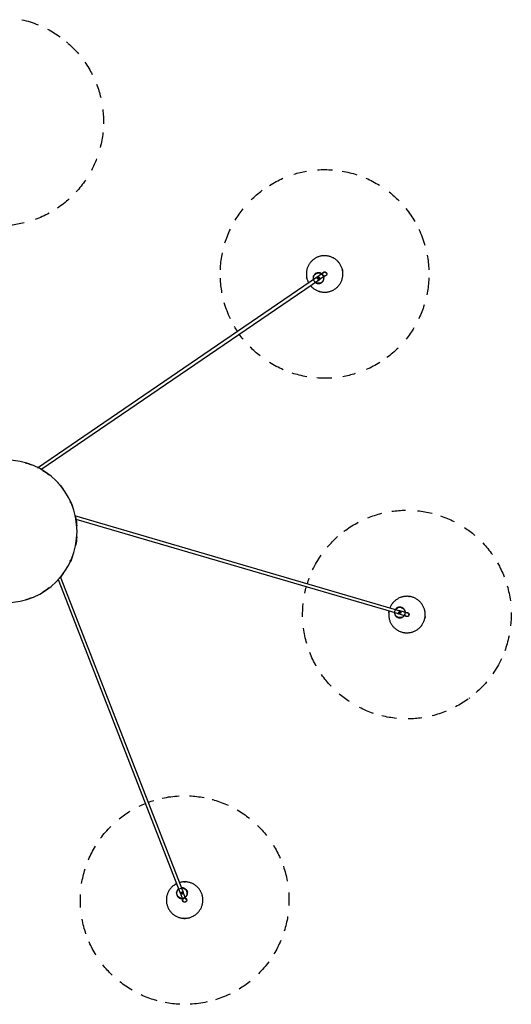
# Model space of a CAD drawing. Header units: millimetres. Extents: x 2868 to 10969, y -1250 to 7939.
# Tile 12 of 15: x 9776 to 10718, y 3487 to 5374. Entities that reach past the tile are written whole.
import ezdxf

# ---------------------------------------------------------------- set-up
doc = ezdxf.new("R2010")
doc.units = ezdxf.units.MM
doc.layers.add('E-LITE-EQPM', color=7, linetype='Continuous', lineweight=20)

# ---------------------------------------------------------------- blocks, each defined once
blk = doc.blocks.new('68595-7L_ 68596-7L_ 68596-7L  KOMBO400 - 64314-44-7L SAMBA Black_ribbon beige pendant lamp ø450-7L-596425-Planta_PDF Copy 1')
at = {"layer": 'E-LITE-EQPM', "color": 253, "lineweight": 25, "true_color": 0xaaaaaa}
for p, q in [((100.3, 92.2), (335.1, 694.7)), ((340.7, 692.5), (104.8, 87.4)), ((347.2, 687.9), (345.2, 688.6)), ((347.3, 688.3), (345.8, 688.9)), ((348.4, 691.1), (346.9, 691.7)), ((347, 692.2), (348.6, 691.6)), ((347.2, 687.9), (347.9, 689.7)), ((347.9, 689.7), (348.6, 691.6)), ((756.6, 152.7), (132.8, -29.9)), ((134.2, -23.2), (754.9, 158.4)), ((756.8, 144.7), (756.2, 146.7)), ((757.3, 144.8), (756.8, 146.4)), ((756.8, 144.7), (758.7, 145.2)), ((758.7, 145.2), (760.6, 145.8)), ((760.2, 145.6), (759.7, 147.3)), ((760.1, 147.8), (760.6, 145.8)), ((598, -487.9), (61, -121.4)), ((67.6, -118.7), (601.4, -482.9)), ((592, -493.1), (593.2, -491.4)), ((592, -493.1), (593.7, -494.3)), ((592.4, -493.4), (593.4, -492)), ((593.7, -494.3), (595.3, -495.4)), ((594.9, -495.1), (595.9, -493.7)), ((596.5, -493.7), (595.3, -495.4))]:
    blk.add_line(p, q, dxfattribs=at)
at = {"layer": 'E-LITE-EQPM', "color": 253, "lineweight": 25, "true_color": 0xaaaaaa, "flags": 128}
for points in [[(327.7, 675.4), (327, 675.7), (325.7, 676.4), (324.5, 677.1), (323.4, 677.9), (322.2, 678.7), (321.1, 679.5), (320, 680.4), (319, 681.4), (318, 682.3), (317, 683.4), (316.1, 684.4), (315.3, 685.5), (314.4, 686.6), (313.6, 687.8), (312.9, 689), (312.2, 690.2), (311.6, 691.5), (311, 692.7), (310.4, 694), (310, 695.3), (309.5, 696.7), (309.1, 698), (308.8, 699.4), (308.6, 700.7), (308.3, 702.1), (308.2, 703.5), (308.1, 704.9), (308, 706.3), (308, 707.7), (308.1, 709.1), (308.2, 710.5), (308.4, 711.9), (308.6, 713.3), (308.9, 714.6), (309.3, 716), (309.6, 717.4), (310.1, 718.7), (310.6, 720), (311.1, 721.3), (311.7, 722.5), (312.4, 723.8), (313.1, 725), (313.9, 726.2), (314.7, 727.3), (315.5, 728.4), (316.4, 729.5), (317.3, 730.6), (318.3, 731.6), (319.3, 732.5), (320.3, 733.5), (321.4, 734.4), (322.5, 735.2), (323.7, 736), (324.9, 736.7), (325.5, 737.1)], [(325.5, 737.1), (326.7, 737.8), (328, 738.4), (329.3, 739), (330.6, 739.5), (331.9, 740), (333.2, 740.4), (334.6, 740.8), (335.9, 741.1), (337.3, 741.4), (338.7, 741.6), (340.1, 741.7), (341.5, 741.8), (342.9, 741.8), (344.3, 741.8), (345.7, 741.7), (347.1, 741.6), (348.5, 741.4), (349.9, 741.1), (351.2, 740.8), (352.6, 740.5), (353.9, 740.1), (355.2, 739.6), (356.5, 739.1), (357.8, 738.5), (359.1, 737.9), (360.3, 737.3), (361.5, 736.5), (362.7, 735.8), (363.8, 735), (364.9, 734.1), (366, 733.2), (367, 732.3), (368, 731.3), (369, 730.3), (369.9, 729.2), (370.8, 728.1), (371.6, 727), (372.4, 725.8), (373.1, 724.6), (373.8, 723.4), (374.5, 722.2), (375.1, 720.9), (375.6, 719.6), (376.1, 718.3), (376.5, 717), (376.9, 715.6), (377.2, 714.3), (377.5, 712.9), (377.7, 711.5), (377.9, 710.1), (378, 708.7), (378, 707.3), (378, 705.9), (377.9, 704.5), (377.8, 703.1), (377.7, 701.7), (377.4, 700.4), (377.1, 699), (376.8, 697.6), (376.4, 696.3), (376, 695), (375.5, 693.7), (374.9, 692.4), (374.3, 691.1), (373.6, 689.9), (372.9, 688.7), (372.2, 687.5), (371.4, 686.3), (370.6, 685.2), (369.7, 684.1), (368.7, 683.1), (367.8, 682.1), (366.8, 681.1), (365.7, 680.2), (364.6, 679.3), (363.5, 678.4), (362.4, 677.6), (361.2, 676.9), (360.5, 676.5)], [(331.6, 685.4), (331.3, 685.7), (331, 686), (330.7, 686.3), (330.4, 686.5), (330.1, 686.8), (329.9, 687.2), (329.6, 687.5), (329.4, 687.8), (329.2, 688.2), (328.9, 688.5), (328.7, 688.9), (328.6, 689.3), (328.4, 689.6), (328.2, 690), (328.1, 690.4), (328, 690.8), (327.9, 691.2), (327.8, 691.6), (327.7, 692), (327.7, 692.4), (327.6, 692.8), (327.6, 693.2), (327.6, 693.6), (327.6, 694), (327.6, 694.5), (327.7, 694.9), (327.7, 695.3), (327.8, 695.7), (327.9, 696.1), (328, 696.5), (328.1, 696.9), (328.3, 697.3), (328.4, 697.6), (328.6, 698), (328.8, 698.4), (329, 698.8), (329.2, 699.1), (329.4, 699.4), (329.6, 699.8), (329.9, 700.1), (330.1, 700.4), (330.4, 700.7), (330.7, 701), (331, 701.3), (331.3, 701.6), (331.7, 701.8), (332, 702.1), (332.3, 702.3), (332.7, 702.5), (333, 702.7), (333.4, 702.9), (333.8, 703.1), (334.2, 703.2), (334.5, 703.4), (334.9, 703.5), (335.3, 703.6), (335.7, 703.7), (336.1, 703.8), (336.5, 703.8), (337, 703.9), (337.4, 703.9), (337.8, 703.9), (338.2, 703.9), (338.6, 703.9)], [(333.8, 691.4), (335.8, 696.4), (337.7, 701.5), (338.7, 704.1)], [(338.7, 704.1), (338.8, 704.3), (338.9, 704.5), (339, 704.7), (339.1, 704.9), (339.1, 705.1), (339.2, 705.3), (339.3, 705.5), (339.4, 705.7), (339.4, 705.8), (339.5, 706), (339.6, 706.2), (339.6, 706.3), (339.7, 706.5), (339.7, 706.6), (339.8, 706.8), (339.8, 706.9), (339.9, 707), (339.9, 707.2), (340, 707.3), (340, 707.4), (340.1, 707.5), (340.1, 707.5), (340.1, 707.6), (340.1, 707.7), (340.2, 707.7), (340.2, 707.8), (340.2, 707.8), (340.2, 707.9), (340.2, 707.9), (340.2, 707.9), (340.2, 707.9)], [(341, 710.3), (340.9, 710.2), (340.8, 710.1), (340.6, 710), (340.5, 709.9), (340.4, 709.8), (340.3, 709.7), (340.1, 709.6), (340, 709.5), (339.9, 709.4), (339.8, 709.2), (339.7, 709.1), (339.6, 709), (339.6, 708.8), (339.5, 708.7), (339.4, 708.6), (339.4, 708.4), (339.3, 708.3), (339.2, 708.1), (339.2, 708), (339.1, 707.8), (339.1, 707.6), (339.1, 707.5), (339.1, 707.3), (339, 707.2), (339, 707), (339, 706.8), (339, 706.7), (339, 706.5), (339, 706.4), (339.1, 706.2), (339.1, 706.1), (339.1, 705.9), (339.2, 705.7), (339.2, 705.6), (339.3, 705.4)], [(344.3, 701.9), (342.3, 696.8), (340.4, 691.7), (339.4, 689.2)], [(345, 703.4), (345.2, 703.4), (345.3, 703.5), (345.4, 703.6), (345.5, 703.7), (345.7, 703.8), (345.8, 703.9), (345.9, 704), (346, 704.2), (346.1, 704.3), (346.2, 704.4), (346.3, 704.5), (346.4, 704.7), (346.5, 704.8), (346.6, 704.9), (346.6, 705.1), (346.7, 705.2), (346.8, 705.4), (346.8, 705.5), (346.9, 705.7), (346.9, 705.8), (346.9, 706), (347, 706.2), (347, 706.3), (347, 706.5), (347, 706.6), (347, 706.8), (347, 707), (347, 707.1), (347, 707.3), (347, 707.4), (346.9, 707.6), (346.9, 707.7), (346.9, 707.9), (346.8, 708.1), (346.8, 708.2), (346.7, 708.4), (346.7, 708.5), (346.6, 708.6), (346.5, 708.8), (346.4, 708.9), (346.3, 709.1), (346.2, 709.2), (346.2, 709.3), (346, 709.4), (345.9, 709.6), (345.8, 709.7), (345.7, 709.8), (345.6, 709.9), (345.5, 710), (345.3, 710.1), (345.2, 710.2), (345.1, 710.3), (344.9, 710.3), (344.8, 710.4), (344.6, 710.5), (344.5, 710.5), (344.3, 710.6), (344.2, 710.6), (344, 710.7), (343.9, 710.7), (343.7, 710.8), (343.6, 710.8), (343.4, 710.8), (343.3, 710.8), (343.1, 710.8), (342.9, 710.8), (342.8, 710.8), (342.6, 710.8), (342.5, 710.8), (342.3, 710.8), (342.1, 710.7), (342, 710.7), (341.8, 710.6), (341.7, 710.6), (341.5, 710.5), (341.4, 710.5), (341.2, 710.4), (341.1, 710.3), (341, 710.3)], [(344.1, 701.8), (344.4, 701.6), (344.8, 701.3), (345.1, 701), (345.3, 700.7), (345.6, 700.4), (345.9, 700.1), (346.1, 699.8), (346.4, 699.4), (346.6, 699.1), (346.8, 698.7), (347, 698.4), (347.2, 698), (347.4, 697.6), (347.5, 697.2), (347.7, 696.9), (347.8, 696.5), (347.9, 696.1), (348, 695.7), (348, 695.3), (348.1, 694.9), (348.1, 694.4), (348.2, 694), (348.2, 693.6), (348.2, 693.2), (348.1, 692.8), (348.1, 692.4), (348, 692)], [(345.8, 705.7), (345.8, 705.7), (345.8, 705.7), (345.8, 705.7), (345.8, 705.7), (345.8, 705.6), (345.8, 705.6), (345.7, 705.5), (345.7, 705.5), (345.7, 705.4), (345.6, 705.3), (345.6, 705.2), (345.6, 705.1), (345.5, 705), (345.5, 704.9), (345.4, 704.8), (345.4, 704.6), (345.3, 704.5), (345.3, 704.3), (345.2, 704.2), (345.2, 704), (345.1, 703.9), (345, 703.7), (345, 703.5), (344.9, 703.3), (344.8, 703.2), (344.7, 703), (344.7, 702.8), (344.6, 702.6), (344.5, 702.4), (344.4, 702.2), (344.3, 701.9), (344.3, 701.9)], [(344.8, 703.2), (344.9, 703.3), (345, 703.4)], [(346.6, 688.2), (346.4, 687.8), (346.1, 687.5), (345.9, 687.2), (345.6, 686.8), (345.3, 686.5), (345, 686.2), (344.7, 686), (344.4, 685.7), (344.1, 685.4), (343.8, 685.2), (343.4, 685), (343.1, 684.7), (342.7, 684.5), (342.4, 684.4), (342, 684.2), (341.6, 684), (341.2, 683.9), (340.8, 683.8), (340.4, 683.7), (340, 683.6), (339.6, 683.5), (339.2, 683.4), (338.8, 683.4), (338.4, 683.3), (338, 683.3), (337.6, 683.3), (337.2, 683.4)], [(360.5, 676.5), (359.3, 675.8), (358, 675.2), (356.8, 674.6), (355.5, 674.1), (354.2, 673.6), (352.8, 673.2), (351.5, 672.9), (350.1, 672.5), (348.7, 672.3), (347.3, 672.1), (345.9, 671.9), (344.5, 671.9), (343.1, 671.8), (341.7, 671.8), (340.4, 671.9), (339, 672.1), (337.6, 672.2), (336.2, 672.5), (334.8, 672.8), (333.5, 673.1)], [(735, 152.6), (734.9, 153.2), (734.6, 154.6), (734.5, 156), (734.4, 157.4), (734.3, 158.8), (734.3, 160.2), (734.4, 161.6), (734.5, 163), (734.6, 164.4), (734.9, 165.8), (735.1, 167.2), (735.5, 168.5), (735.9, 169.9), (736.3, 171.2), (736.8, 172.5), (737.3, 173.8), (737.9, 175.1), (738.6, 176.3), (739.3, 177.5), (740, 178.7), (740.8, 179.8), (741.6, 181), (742.5, 182.1), (743.5, 183.1), (744.4, 184.1), (745.4, 185.1), (746.5, 186), (747.5, 186.9), (748.7, 187.8), (749.8, 188.6), (751, 189.3), (752.2, 190), (753.4, 190.7), (754.7, 191.3), (756, 191.9), (757.3, 192.4), (758.6, 192.8), (759.9, 193.2), (761.3, 193.6), (762.7, 193.9), (764, 194.1), (765.4, 194.3), (766.8, 194.4), (768.2, 194.5), (769.6, 194.5), (771, 194.5), (772.4, 194.4), (773.8, 194.2), (775.2, 194), (776.6, 193.7), (777.9, 193.4), (779.3, 193.1), (780.6, 192.6), (781.9, 192.1), (782.6, 191.9)], [(782.6, 191.9), (783.9, 191.3), (785.2, 190.7), (786.4, 190), (787.6, 189.3), (788.8, 188.6), (789.9, 187.8), (791.1, 186.9), (792.1, 186), (793.2, 185.1), (794.2, 184.1), (795.1, 183.1), (796.1, 182.1), (796.9, 181), (797.8, 179.8), (798.6, 178.7), (799.3, 177.5), (800, 176.3), (800.7, 175), (801.3, 173.8), (801.8, 172.5), (802.3, 171.2), (802.7, 169.8), (803.1, 168.5), (803.5, 167.1), (803.7, 165.8), (804, 164.4), (804.1, 163), (804.2, 161.6), (804.3, 160.2), (804.3, 158.8), (804.2, 157.4), (804.1, 156), (804, 154.6), (803.7, 153.2), (803.5, 151.9), (803.1, 150.5), (802.7, 149.2), (802.3, 147.8), (801.8, 146.5), (801.3, 145.2), (800.7, 144), (800, 142.7), (799.3, 141.5), (798.6, 140.3), (797.8, 139.2), (796.9, 138), (796.1, 137), (795.1, 135.9), (794.2, 134.9), (793.2, 133.9), (792.1, 133), (791, 132.1), (789.9, 131.2), (788.8, 130.4), (787.6, 129.7), (786.4, 129), (785.2, 128.3), (783.9, 127.7), (782.6, 127.1), (781.3, 126.6), (780, 126.2), (778.7, 125.8), (777.3, 125.4), (775.9, 125.1), (774.6, 124.9), (773.2, 124.7), (771.8, 124.6), (770.4, 124.5), (769, 124.5), (767.6, 124.6), (766.2, 124.6), (764.8, 124.8), (763.4, 125), (762, 125.3), (760.7, 125.6), (759.3, 126), (758, 126.4), (756.7, 126.9), (756, 127.1)], [(745.4, 155.5), (745.4, 155.9), (745.4, 156.3), (745.5, 156.7), (745.5, 157.1), (745.6, 157.5), (745.7, 157.9), (745.8, 158.3), (745.9, 158.7), (746.1, 159.1), (746.2, 159.5), (746.4, 159.9), (746.6, 160.2), (746.8, 160.6), (747, 161), (747.2, 161.3), (747.4, 161.6), (747.7, 162), (747.9, 162.3), (748.2, 162.6), (748.5, 162.9), (748.8, 163.2), (749.1, 163.4), (749.4, 163.7), (749.8, 163.9), (750.1, 164.2), (750.5, 164.4), (750.8, 164.6), (751.2, 164.8), (751.6, 165), (751.9, 165.1), (752.3, 165.3), (752.7, 165.4), (753.1, 165.5), (753.5, 165.6), (753.9, 165.7), (754.3, 165.7), (754.7, 165.8), (755.1, 165.8), (755.6, 165.8), (756, 165.8), (756.4, 165.8), (756.8, 165.8), (757.2, 165.7), (757.6, 165.7), (758, 165.6), (758.4, 165.5), (758.8, 165.4), (759.2, 165.2), (759.6, 165.1), (759.9, 164.9), (760.3, 164.7), (760.7, 164.5), (761, 164.3), (761.4, 164.1), (761.7, 163.9), (762.1, 163.6), (762.4, 163.4), (762.7, 163.1), (763, 162.8), (763.3, 162.5), (763.5, 162.2), (763.8, 161.9), (764, 161.6), (764.3, 161.2)], [(751.4, 157.4), (756.6, 158.9), (761.9, 160.5), (764.5, 161.2)], [(766.2, 155.5), (761, 153.9), (755.7, 152.4), (753.1, 151.6)], [(766, 155.6), (766, 155.2), (766, 154.8), (765.9, 154.3), (765.9, 153.9), (765.8, 153.5), (765.7, 153.1), (765.6, 152.7), (765.5, 152.3), (765.4, 152), (765.2, 151.6), (765, 151.2), (764.9, 150.8), (764.7, 150.5), (764.5, 150.1), (764.2, 149.8), (764, 149.4), (763.7, 149.1), (763.5, 148.8), (763.2, 148.5), (762.9, 148.2), (762.6, 147.9), (762.3, 147.6), (762, 147.4), (761.7, 147.1), (761.3, 146.9), (761, 146.7), (760.6, 146.5)], [(764.5, 161.2), (764.7, 161.3), (764.9, 161.4), (765.2, 161.4), (765.4, 161.5), (765.6, 161.5), (765.8, 161.6), (766, 161.7), (766.1, 161.7), (766.3, 161.8), (766.5, 161.8), (766.7, 161.9), (766.8, 161.9), (767, 162), (767.1, 162), (767.3, 162), (767.4, 162.1), (767.6, 162.1), (767.7, 162.2), (767.8, 162.2), (767.9, 162.2), (768, 162.3), (768.1, 162.3), (768.2, 162.3), (768.2, 162.3), (768.3, 162.3), (768.3, 162.4), (768.4, 162.4), (768.4, 162.4), (768.4, 162.4), (768.5, 162.4), (768.5, 162.4)], [(770.8, 163.2), (770.7, 163.3), (770.5, 163.3), (770.4, 163.4), (770.2, 163.4), (770.1, 163.4), (769.9, 163.5), (769.7, 163.5), (769.6, 163.5), (769.4, 163.5), (769.3, 163.5), (769.1, 163.5), (768.9, 163.5), (768.8, 163.5), (768.6, 163.5), (768.5, 163.4), (768.3, 163.4), (768.2, 163.3), (768, 163.3), (767.9, 163.2), (767.7, 163.2), (767.6, 163.1), (767.4, 163), (767.3, 163), (767.1, 162.9), (767, 162.8), (766.9, 162.7), (766.8, 162.6), (766.6, 162.5), (766.5, 162.4), (766.4, 162.3), (766.3, 162.2), (766.2, 162), (766.1, 161.9), (766, 161.8), (765.9, 161.6)], [(770.1, 156.6), (770.1, 156.6), (770.1, 156.6), (770.1, 156.6), (770.1, 156.6), (770, 156.6), (770, 156.6), (769.9, 156.6), (769.9, 156.5), (769.8, 156.5), (769.7, 156.5), (769.6, 156.5), (769.5, 156.4), (769.4, 156.4), (769.3, 156.4), (769.1, 156.3), (769, 156.3), (768.9, 156.3), (768.7, 156.2), (768.6, 156.2), (768.4, 156.1), (768.2, 156.1), (768, 156), (767.9, 156), (767.7, 155.9), (767.5, 155.9), (767.3, 155.8), (767.1, 155.7), (766.9, 155.7), (766.7, 155.6), (766.5, 155.6), (766.2, 155.5), (766.2, 155.5)], [(767.5, 155.9), (767.7, 155.8), (767.8, 155.8)], [(767.8, 155.8), (767.9, 155.8), (768.1, 155.7), (768.2, 155.7), (768.4, 155.6), (768.5, 155.6), (768.7, 155.6), (768.9, 155.5), (769, 155.5), (769.2, 155.5), (769.3, 155.5), (769.5, 155.5), (769.7, 155.5), (769.8, 155.5), (770, 155.6), (770.1, 155.6), (770.3, 155.6), (770.4, 155.7), (770.6, 155.7), (770.7, 155.8), (770.9, 155.8), (771, 155.9), (771.2, 156), (771.3, 156.1), (771.5, 156.1), (771.6, 156.2), (771.7, 156.3), (771.8, 156.4), (772, 156.5), (772.1, 156.6), (772.2, 156.7), (772.3, 156.9), (772.4, 157), (772.5, 157.1), (772.6, 157.2), (772.7, 157.4), (772.8, 157.5), (772.8, 157.7), (772.9, 157.8), (773, 157.9), (773, 158.1), (773.1, 158.2), (773.1, 158.4), (773.2, 158.6), (773.2, 158.7), (773.2, 158.9), (773.3, 159), (773.3, 159.2), (773.3, 159.3), (773.3, 159.5), (773.3, 159.7), (773.3, 159.8), (773.3, 160), (773.2, 160.1), (773.2, 160.3), (773.2, 160.5), (773.1, 160.6), (773.1, 160.8), (773, 160.9), (773, 161.1), (772.9, 161.2), (772.8, 161.3), (772.8, 161.5), (772.7, 161.6), (772.6, 161.8), (772.5, 161.9), (772.4, 162), (772.3, 162.1), (772.2, 162.3), (772.1, 162.4), (772, 162.5), (771.9, 162.6), (771.7, 162.7), (771.6, 162.8), (771.5, 162.9), (771.3, 163), (771.2, 163), (771, 163.1), (770.9, 163.2), (770.8, 163.2)], [(756, 127.1), (754.7, 127.7), (753.4, 128.3), (752.2, 129), (751, 129.7), (749.8, 130.4), (748.7, 131.2), (747.5, 132.1), (746.5, 133), (745.4, 133.9), (744.4, 134.9), (743.4, 135.9), (742.5, 137), (741.6, 138.1), (740.8, 139.2), (740, 140.3), (739.3, 141.5), (738.6, 142.7), (737.9, 144), (737.3, 145.2), (736.8, 146.5)], [(756.7, 145.3), (756.3, 145.3), (755.9, 145.2), (755.5, 145.2), (755, 145.3), (754.6, 145.3), (754.2, 145.3), (753.8, 145.4), (753.4, 145.5), (753, 145.6), (752.6, 145.7), (752.2, 145.8), (751.8, 146), (751.5, 146.2), (751.1, 146.3), (750.7, 146.5), (750.4, 146.7), (750, 146.9), (749.7, 147.2), (749.4, 147.4), (749, 147.7), (748.7, 148), (748.4, 148.2), (748.2, 148.5), (747.9, 148.9), (747.6, 149.2), (747.4, 149.5), (747.1, 149.8)], [(584.2, -471.3), (584.7, -470.7), (585.7, -469.7), (586.6, -468.7), (587.6, -467.7), (588.7, -466.8), (589.8, -465.9), (590.9, -465), (592, -464.2), (593.2, -463.5), (594.4, -462.8), (595.7, -462.1), (596.9, -461.5), (598.2, -461), (599.5, -460.5), (600.8, -460), (602.2, -459.6), (603.5, -459.3), (604.9, -459), (606.3, -458.8), (607.7, -458.6), (609.1, -458.5), (610.5, -458.4), (611.9, -458.4), (613.3, -458.4), (614.7, -458.5), (616.1, -458.7), (617.4, -458.9), (618.8, -459.2), (620.2, -459.5), (621.5, -459.9), (622.9, -460.3), (624.2, -460.8), (625.5, -461.3), (626.7, -461.9), (628, -462.5), (629.2, -463.2), (630.4, -464), (631.6, -464.7), (632.7, -465.6), (633.8, -466.4), (634.8, -467.4), (635.9, -468.3), (636.8, -469.3), (637.8, -470.3), (638.7, -471.4), (639.5, -472.5), (640.4, -473.7), (641.1, -474.8), (641.8, -476), (642.5, -477.3), (643.1, -478.5), (643.7, -479.8), (644.2, -481.1), (644.7, -482.4), (644.9, -483.1)], [(578, -503.6), (577.6, -502.3), (577.2, -500.9), (577, -499.5), (576.8, -498.1), (576.6, -496.7), (576.5, -495.3), (576.4, -493.9), (576.4, -492.5), (576.5, -491.2), (576.6, -489.8), (576.8, -488.4), (577, -487), (577.3, -485.6), (577.6, -484.3), (578, -482.9), (578.5, -481.6), (579, -480.3), (579.5, -479), (580.1, -477.7), (580.8, -476.5)], [(644.9, -483.1), (645.3, -484.5), (645.6, -485.9), (645.9, -487.2), (646.1, -488.6), (646.3, -490), (646.4, -491.4), (646.4, -492.8), (646.4, -494.2), (646.4, -495.6), (646.2, -497), (646.1, -498.4), (645.8, -499.8), (645.6, -501.1), (645.2, -502.5), (644.8, -503.8), (644.4, -505.2), (643.9, -506.5), (643.3, -507.8), (642.7, -509), (642.1, -510.3), (641.4, -511.5), (640.6, -512.7), (639.8, -513.8), (639, -514.9), (638.1, -516), (637.2, -517.1), (636.2, -518.1), (635.2, -519), (634.2, -520), (633.1, -520.9), (632, -521.7), (630.8, -522.5), (629.6, -523.3), (628.4, -524), (627.2, -524.6), (625.9, -525.2), (624.6, -525.8), (623.3, -526.3), (622, -526.7), (620.7, -527.1), (619.3, -527.5), (617.9, -527.8), (616.6, -528), (615.2, -528.2), (613.8, -528.3), (612.4, -528.4), (611, -528.4), (609.6, -528.3), (608.2, -528.2), (606.8, -528.1), (605.4, -527.9), (604, -527.6), (602.7, -527.3), (601.3, -526.9), (600, -526.5), (598.7, -526), (597.4, -525.4), (596.1, -524.8), (594.9, -524.2), (593.7, -523.5), (592.5, -522.8), (591.3, -522), (590.2, -521.2), (589.1, -520.3), (588, -519.4), (587, -518.4), (586, -517.4), (585.1, -516.4), (584.2, -515.3), (583.3, -514.2), (582.5, -513.1), (581.7, -511.9), (581, -510.7), (580.4, -509.5), (579.7, -508.2), (579.2, -506.9), (578.6, -505.6), (578.2, -504.3), (578, -503.6)], [(592.4, -492.7), (592.2, -492.4), (591.9, -492), (591.6, -491.7), (591.4, -491.4), (591.1, -491.1), (590.9, -490.7), (590.7, -490.4), (590.5, -490), (590.3, -489.6), (590.2, -489.2), (590, -488.9), (589.9, -488.5), (589.8, -488.1), (589.7, -487.7), (589.6, -487.3), (589.5, -486.9), (589.5, -486.5), (589.5, -486), (589.4, -485.6), (589.4, -485.2), (589.5, -484.8), (589.5, -484.4), (589.5, -484), (589.6, -483.6), (589.7, -483.2), (589.8, -482.8), (589.9, -482.4)], [(593.2, -477.5), (593.5, -477.2), (593.8, -477), (594.2, -476.7), (594.5, -476.5), (594.9, -476.3), (595.2, -476.1), (595.6, -476), (596, -475.8), (596.4, -475.7), (596.8, -475.5), (597.2, -475.4), (597.6, -475.3), (598, -475.3), (598.4, -475.2), (598.8, -475.1), (599.2, -475.1), (599.6, -475.1), (600, -475.1), (600.4, -475.1), (600.8, -475.2), (601.3, -475.2), (601.7, -475.3), (602.1, -475.4), (602.5, -475.5), (602.9, -475.6), (603.2, -475.7), (603.6, -475.9), (604, -476), (604.4, -476.2), (604.7, -476.4), (605.1, -476.6), (605.4, -476.8), (605.8, -477.1), (606.1, -477.3), (606.4, -477.6), (606.7, -477.8), (607, -478.1), (607.3, -478.4), (607.6, -478.7), (607.8, -479.1), (608.1, -479.4), (608.3, -479.7), (608.5, -480.1), (608.8, -480.4), (608.9, -480.8), (609.1, -481.2), (609.3, -481.5), (609.4, -481.9), (609.6, -482.3), (609.7, -482.7), (609.8, -483.1), (609.9, -483.5), (609.9, -483.9), (610, -484.3), (610, -484.7), (610, -485.2), (610, -485.6), (610, -486), (610, -486.4), (609.9, -486.8), (609.9, -487.2), (609.8, -487.6), (609.7, -488), (609.6, -488.4)], [(606.3, -493.5), (601.8, -490.5), (597.3, -487.4), (595.1, -485.8)], [(598.5, -480.9), (603, -484), (607.5, -487), (609.7, -488.6)], [(609.7, -488.6), (609.9, -488.7), (610.1, -488.8), (610.3, -489), (610.5, -489.1), (610.6, -489.2), (610.8, -489.3), (611, -489.4), (611.1, -489.5), (611.3, -489.6), (611.4, -489.7), (611.6, -489.8), (611.7, -489.9), (611.9, -490), (612, -490.1), (612.1, -490.2), (612.2, -490.3), (612.3, -490.4), (612.4, -490.4), (612.5, -490.5), (612.6, -490.6), (612.7, -490.6), (612.8, -490.7), (612.9, -490.7), (612.9, -490.8), (613, -490.8), (613, -490.8), (613.1, -490.9), (613.1, -490.9), (613.1, -490.9), (613.1, -490.9), (613.1, -490.9)], [(615.3, -492.2), (615.2, -492.1), (615.1, -491.9), (615.1, -491.8), (615, -491.6), (614.9, -491.5), (614.9, -491.3), (614.8, -491.2), (614.7, -491.1), (614.6, -490.9), (614.5, -490.8), (614.4, -490.7), (614.3, -490.6), (614.2, -490.5), (614, -490.4), (613.9, -490.2), (613.8, -490.2), (613.7, -490.1), (613.5, -490), (613.4, -489.9), (613.3, -489.8), (613.1, -489.7), (613, -489.7), (612.8, -489.6), (612.7, -489.6), (612.5, -489.5), (612.4, -489.5), (612.2, -489.4), (612, -489.4), (611.9, -489.4), (611.7, -489.4), (611.6, -489.4), (611.4, -489.4), (611.2, -489.4), (611.1, -489.4), (610.9, -489.4)], [(606.2, -493.4), (606, -493.6), (605.6, -493.8), (605.3, -494), (605, -494.3), (604.6, -494.5), (604.2, -494.7), (603.9, -494.8), (603.5, -495), (603.1, -495.1), (602.7, -495.3), (602.3, -495.4), (601.9, -495.5), (601.5, -495.5), (601.1, -495.6), (600.7, -495.6), (600.3, -495.7), (599.9, -495.7), (599.4, -495.7), (599, -495.7), (598.6, -495.6), (598.2, -495.6), (597.8, -495.5), (597.4, -495.4), (597, -495.3), (596.6, -495.2), (596.2, -495.1), (595.8, -494.9)], [(609.7, -495.9), (609.7, -495.9), (609.7, -495.8), (609.7, -495.8), (609.7, -495.8), (609.6, -495.8), (609.6, -495.8), (609.6, -495.7), (609.5, -495.7), (609.4, -495.6), (609.4, -495.6), (609.3, -495.5), (609.2, -495.5), (609.1, -495.4), (609, -495.3), (608.9, -495.3), (608.8, -495.2), (608.6, -495.1), (608.5, -495), (608.4, -494.9), (608.2, -494.8), (608.1, -494.7), (607.9, -494.6), (607.8, -494.5), (607.6, -494.4), (607.5, -494.3), (607.3, -494.2), (607.1, -494.1), (606.9, -493.9), (606.7, -493.8), (606.6, -493.7), (606.4, -493.6), (606.3, -493.5)], [(607.5, -494.3), (607.6, -494.5), (607.6, -494.5)], [(607.6, -494.5), (607.7, -494.7), (607.7, -494.8), (607.8, -495), (607.8, -495.1), (607.9, -495.3), (608, -495.4), (608.1, -495.6), (608.2, -495.7), (608.3, -495.8), (608.4, -495.9), (608.5, -496.1), (608.6, -496.2), (608.7, -496.3), (608.8, -496.4), (608.9, -496.5), (609.1, -496.6), (609.2, -496.7), (609.3, -496.8), (609.5, -496.9), (609.6, -496.9), (609.7, -497), (609.9, -497.1), (610, -497.1), (610.2, -497.2), (610.3, -497.2), (610.5, -497.3), (610.7, -497.3), (610.8, -497.3), (611, -497.3), (611.1, -497.4), (611.3, -497.4), (611.5, -497.4), (611.6, -497.4), (611.8, -497.4), (611.9, -497.3), (612.1, -497.3), (612.2, -497.3), (612.4, -497.3), (612.6, -497.2), (612.7, -497.2), (612.9, -497.1), (613, -497), (613.2, -497), (613.3, -496.9), (613.4, -496.8), (613.6, -496.7), (613.7, -496.7), (613.8, -496.6), (614, -496.5), (614.1, -496.4), (614.2, -496.3), (614.3, -496.1), (614.4, -496), (614.5, -495.9), (614.6, -495.8), (614.7, -495.6), (614.8, -495.5), (614.9, -495.4), (615, -495.2), (615, -495.1), (615.1, -494.9), (615.2, -494.8), (615.2, -494.7), (615.3, -494.5), (615.3, -494.3), (615.3, -494.2), (615.4, -494), (615.4, -493.9), (615.4, -493.7), (615.4, -493.6), (615.4, -493.4), (615.4, -493.2), (615.4, -493.1), (615.4, -492.9), (615.4, -492.8), (615.4, -492.6), (615.3, -492.4), (615.3, -492.3), (615.3, -492.2)]]:
    blk.add_lwpolyline(points, dxfattribs=at)
at = {"layer": 'E-LITE-EQPM', "color": 253, "lineweight": 25, "true_color": 0xaaaaaa}
for centre, radius, start, end in [((343.1, 706.8), 200, 92.6287, 100.7666), ((343.1, 706.8), 200, 77.5833, 87.0317), ((343.1, 706.8), 200, 106.4614, 114.6206), ((343.1, 706.8), 200, 105.2273, 106.2619), ((343.1, 706.8), 200, 68.7079, 72.8225), ((343.1, 706.8), 200, 64.2237, 68.7079), ((343.1, 706.8), 200, 120.2851, 128.3921), ((343.1, 706.8), 200, 51.1817, 58.5362), ((343.1, 706.8), 200, 134.1075, 141.6929), ((343.1, 706.8), 200, 36.3409, 44.8707), ((343.1, 706.8), 200, 148.2357, 156.3154), ((343.1, 706.8), 200, 22.772, 31.1066), ((343.1, 706.8), 200, 161.122, 169.4916), ((343.1, 706.8), 200, 9.0817, 17.349), ((343, 706.8), 35, 87.8132, 92.5588), ((343, 706.8), 35, 57.9975, 63.574), ((343.1, 706.8), 200, 175.888, 183.031), ((343, 706.8), 35, 148.7022, 150), ((343.1, 706.8), 200, 355.888, 3.031), ((337.9, 693.6), 10, 68.7079, 248.7079), ((337.9, 693.6), 10.3, 124.276, 130.741), ((337.9, 693.6), 10, 248.7079, 68.7079), ((343, 706.8), 4, 120, 147.6431), ((343, 706.8), 3, 38.7079, 53.7079), ((343, 706.8), 4, 300, 329.9673), ((343, 706.8), 35, 208.9566, 210), ((337.9, 693.6), 10.3, 182.7041, 193.6446), ((337.9, 693.6), 2, 68.7079, 248.7079), ((337.9, 693.6), 2, 68.7079, 248.7079), ((337.9, 693.6), 2, 248.7079, 68.7079), ((337.9, 693.6), 2, 248.7079, 338.7079), ((337.9, 693.6), 2, 343.4706, 68.7079), ((337.9, 693.6), 10.3, 304.276, 313.0746), ((337.9, 693.6), 10.3, 2.7041, 13.6446), ((343, 706.8), 35, 328.7022, 330), ((343.1, 706.8), 200, 189.0817, 197.349), ((343, 706.8), 35, 237.9975, 243.574), ((343, 706.8), 35, 267.8132, 272.5588), ((343.1, 706.8), 200, 341.122, 349.4916), ((343.1, 706.8), 200, 202.772, 211.1066), ((343.1, 706.8), 200, 328.2357, 336.3154), ((343.1, 706.8), 200, 216.3409, 224.8707), ((343.1, 706.8), 200, 314.2484, 321.6929), ((343.1, 706.8), 200, 231.1817, 238.5078), ((343.1, 706.8), 200, 300.2851, 308.3921), ((343.1, 706.8), 200, 244.2237, 247.8786), ((343.1, 706.8), 200, 249.5308, 252.8225), ((343.1, 706.8), 200, 257.5833, 267.0317), ((343.1, 706.8), 200, 272.6287, 280.7666), ((343.1, 706.8), 200, 285.2273, 286.2619), ((343.1, 706.8), 200, 286.4614, 294.6206), ((769.3, 159.5), 200, 81.7088, 89.2942), ((769.3, 159.5), 200, 108.7233, 117.0929), ((769.3, 159.5), 200, 95.837, 103.9167), ((769.3, 159.5), 200, 67.8864, 75.9934), ((769.3, 159.5), 200, 123.4893, 130.6323), ((769.3, 159.5), 200, 54.0627, 62.2219), ((769.3, 159.5), 200, 52.8178, 53.6986), ((769.3, 159.5), 200, 40.23, 48.3679), ((769.3, 159.5), 200, 136.683, 144.9606), ((769.3, 159.5), 200, 25.1896, 34.633), ((769.3, 159.5), 200, 150.3733, 158.7049), ((769.3, 159.5), 200, 16.3092, 20.4238), ((769.3, 159.5), 200, 163.9422, 172.472), ((769.3, 159.5), 200, 11.825, 16.3092), ((769.3, 159.5), 35, 96.3036, 97.6014), ((769.3, 159.5), 35, 156.558, 158.5703), ((769.3, 159.5), 35, 35.4699, 40.1333), ((769.3, 159.5), 200, 358.7918, 6.1375), ((769.3, 159.5), 200, 178.7918, 186.1375), ((769.3, 159.5), 35, 185.5989, 191.1754), ((755.7, 155.5), 10, 16.3093, 196.3093), ((755.7, 155.5), 10, 196.3093, 16.3093), ((755.7, 155.5), 10.3, 130.3055, 141.246), ((755.7, 155.5), 2, 16.3093, 196.3093), ((755.7, 155.5), 2, 16.3093, 196.3093), ((755.7, 155.5), 2, 196.3093, 16.3093), ((755.7, 155.5), 2, 196.3093, 286.3093), ((755.7, 155.5), 2, 290.7397, 16.3093), ((755.7, 155.5), 10.3, 71.8775, 80.6761), ((769.3, 159.5), 4, 247.6014, 277.5688), ((769.3, 159.5), 4, 67.6014, 94.8701), ((769.3, 159.5), 3, 346.3093, 1.3093), ((769.3, 159.5), 35, 5.5989, 11.1754), ((769.3, 159.5), 35, 215.4699, 220.1333), ((755.7, 155.5), 10.3, 251.8775, 260.6761), ((755.7, 155.5), 10.3, 310.3055, 321.246), ((769.3, 159.5), 200, 343.9422, 352.472), ((0, 0), 136.7, 69.0853, 74.2932), ((0, 0), 136.7, 52.3539, 58.5775), ((769.3, 159.5), 200, 191.825, 195.4796), ((769.3, 159.5), 35, 276.3036, 277.6014), ((769.3, 159.5), 200, 197.1317, 200.4238), ((0, 0), 136.7, 36.2205, 42.8507), ((0, 0), 135.8, 40.5876, 40.9091), ((769.3, 159.5), 200, 330.3733, 338.7049), ((0, 0), 136.7, 20.287, 27.1093), ((0, 0), 135.8, 23.6862, 25.0628), ((769.3, 159.5), 200, 205.3269, 214.633), ((769.3, 159.5), 200, 316.683, 324.9606), ((0, 0), 136.7, 4.4448, 11.3475), ((0, 0), 135.8, 7.2286, 8.9893), ((769.3, 159.5), 200, 220.23, 228.3679), ((769.3, 159.5), 200, 232.8178, 233.8632), ((769.3, 159.5), 200, 303.4893, 310.6323), ((0, 0), 136.7, 348.6525, 355.5552), ((0, 0), 135.8, 351.0107, 352.7714), ((769.3, 159.5), 200, 234.0627, 242.2219), ((769.3, 159.5), 200, 288.7233, 296.9597), ((769.3, 159.5), 200, 247.8864, 255.9934), ((769.3, 159.5), 200, 275.837, 283.9167), ((0, 0), 136.7, 332.8907, 339.713), ((0, 0), 135.8, 334.9372, 336.3138), ((769.3, 159.5), 200, 261.7088, 269.2942), ((0, 0), 136.7, 317.1493, 323.7795), ((0, 0), 135.8, 319.0909, 319.4124), ((0, 0), 136.7, 301.4225, 307.6461), ((0, 0), 136.7, 285.7068, 290.9147), ((611.4, -493.4), 200, 104.156, 108.0923), ((611.4, -493.4), 200, 99.7586, 104.0719), ((611.4, -493.4), 200, 86.0683, 94.338), ((611.4, -493.4), 200, 72.8746, 80.0176), ((611.4, -493.4), 200, 113.3274, 121.8572), ((611.4, -493.4), 200, 58.1085, 66.4782), ((611.4, -493.4), 200, 128.1854, 135.5228), ((611.4, -493.4), 200, 45.2222, 53.3019), ((611.4, -493.4), 200, 141.2103, 144.865), ((611.4, -493.4), 200, 31.0941, 38.6795), ((611.4, -493.4), 200, 146.5172, 149.8091), ((611.4, -493.4), 200, 154.568, 164.0182), ((611.4, -493.4), 200, 17.2716, 25.3787), ((611.4, -493.4), 200, 169.6153, 177.7531), ((611.4, -493.4), 35, 134.9842, 140.5608), ((611.4, -493.4), 35, 105.9434, 107.9556), ((611.4, -493.4), 35, 45.689, 46.9868), ((611.4, -493.4), 200, 3.448, 11.6072), ((611.4, -493.4), 35, 165.1011, 169.5394), ((599.7, -485.4), 10, 145.6947, 325.6947), ((599.7, -485.4), 10.3, 201.2628, 210.0614), ((599.7, -485.4), 10, 325.6947, 145.6947), ((599.7, -485.4), 2, 145.6947, 325.6947), ((599.7, -485.4), 2, 145.6947, 325.6947), ((599.7, -485.4), 2, 325.6947, 145.6947), ((599.7, -485.4), 2, 325.6947, 145.6947), ((599.7, -485.4), 10.3, 79.6908, 90.6314), ((599.7, -485.4), 10.3, 21.2628, 30.0614), ((611.4, -493.4), 4, 16.9868, 44.7743), ((611.4, -493.4), 200, 2.2115, 3.2485), ((611.4, -493.4), 200, 182.2115, 183.2485), ((611.4, -493.4), 200, 183.448, 191.6072), ((599.7, -485.4), 10.3, 259.6908, 270.6314), ((611.4, -493.4), 4, 196.9868, 226.9541), ((611.4, -493.4), 3, 295.6947, 310.6947), ((611.4, -493.4), 35, 344.8094, 349.5394), ((611.4, -493.4), 200, 349.6153, 357.7531), ((611.4, -493.4), 35, 225.689, 226.9868), ((611.4, -493.4), 35, 314.9842, 320.5608), ((611.4, -493.4), 200, 197.2716, 205.3787), ((611.4, -493.4), 200, 334.568, 344.0182), ((-12.5, -785.5), 200, 76.1694, 83.5175), ((-12.5, -785.5), 200, 61.3222, 69.852), ((611.4, -493.4), 200, 211.0941, 218.6795), ((611.4, -493.4), 200, 325.6945, 329.8091), ((-12.5, -785.5), 200, 47.7533, 56.084), ((611.4, -493.4), 200, 321.2103, 325.6945), ((611.4, -493.4), 200, 225.2222, 233.3019), ((611.4, -493.4), 200, 308.1854, 315.5228), ((-12.5, -785.5), 200, 34.063, 42.3444), ((611.4, -493.4), 200, 238.1085, 246.4782), ((611.4, -493.4), 200, 293.3274, 301.8572), ((-12.5, -785.5), 200, 20.8693, 27.8823), ((611.4, -493.4), 200, 252.8746, 260.0176), ((611.4, -493.4), 200, 266.0683, 274.338), ((611.4, -493.4), 200, 279.7586, 288.0923), ((-12.5, -785.5), 200, 6.1032, 14.4729), ((-12.5, -785.5), 200, 353.2973, 1.2967), ((-12.5, -785.5), 200, 339.0888, 346.6742), ((-12.5, -785.5), 200, 325.2664, 333.2356), ((-12.5, -785.5), 200, 311.4427, 319.6019), ((-12.5, -785.5), 200, 310.2144, 311.2432), ((-12.5, -785.5), 200, 297.61, 305.7479), ((-12.5, -785.5), 200, 282.5678, 292.013)]:
    blk.add_arc(centre, radius, start, end, dxfattribs=at)
for centre, major_axis, start_param, end_param in [((337.9, 693.6), (-2.8, 1.09), 1.047198, 1.308997), ((337.9, 693.6), (-2.8, 1.09), 1.328997, 1.570796), ((337.9, 693.6), (-2.8, 1.09), 1.570796, 2.094395), ((755.7, 155.5), (-0.84, 2.88), 0.840153, 1.308997), ((755.7, 155.5), (-0.84, 2.88), 1.328997, 1.570796), ((755.7, 155.5), (-0.84, 2.88), 1.570796, 2.241352), ((599.7, -485.4), (1.69, 2.48), 1.570796, 2.094395), ((599.7, -485.4), (1.69, 2.48), 1.047198, 1.570796)]:
    blk.add_ellipse(centre, major_axis=major_axis, ratio=0.038955, start_param=start_param, end_param=end_param, dxfattribs=at)
for points, knots in [([(337.1, 703.6), (337.1, 703.6), (337.2, 703.6), (337.7, 703.6), (338.3, 703.6), (338.8, 703.6)], [0, 0, 0, 0, 0.1428571, 0.2857143, 0.5714286, 0.5714286, 0.5714286, 0.5714286]), ([(341.7, 703.4), (341.2, 703.6), (340.2, 703.9), (339.2, 704.2), (338.9, 704.2), (338.8, 704.1)], [-1, -1, -1, -1, -0.8333333, -0.6666667, -0.5555556, -0.5555556, -0.5555556, -0.5555556]), ([(343.9, 701.6), (344.1, 701.5), (344.4, 701.2), (344.8, 700.9), (344.9, 700.7), (345, 700.6), (345.1, 700.5), (345.2, 700.5), (345.2, 700.4), (345.2, 700.4)], [0.4285714, 0.4285714, 0.4285714, 0.4285714, 0.5714286, 0.6785714, 0.7321429, 0.7857143, 0.8392857, 0.8928571, 1, 1, 1, 1]), ([(331.8, 685.7), (331.6, 685.8), (331.3, 686.1), (331, 686.4), (330.8, 686.5), (330.7, 686.6), (330.7, 686.7), (330.6, 686.8), (330.6, 686.8), (330.6, 686.8)], [0.4285714, 0.4285714, 0.4285714, 0.4285714, 0.5714286, 0.6785714, 0.7321429, 0.7857143, 0.8392857, 0.8928571, 1, 1, 1, 1]), ([(338.7, 683.7), (338.7, 683.7), (338.6, 683.7), (338.1, 683.6), (337.3, 683.6), (336.5, 683.7), (336.3, 683.7)], [0, 0, 0, 0, 0.1428571, 0.2857143, 0.5714286, 0.6765219, 0.6765219, 0.6765219, 0.6765219]), ([(347.1, 689.7), (347.1, 689.6), (347, 689.5), (346.8, 689.1), (346.7, 688.8), (346.5, 688.6), (346.3, 688.3), (346.3, 688.2), (346.3, 688.2)], [0.5486111, 0.5486111, 0.5486111, 0.5486111, 0.5833333, 0.6527778, 0.7222222, 0.7916667, 0.8611111, 1, 1, 1, 1]), ([(745.7, 155.4), (745.7, 155.7), (745.7, 156.1), (745.8, 156.5), (745.8, 156.8), (745.8, 156.9), (745.8, 157), (745.8, 157.2), (745.8, 157.2), (745.8, 157.2)], [0.4285714, 0.4285714, 0.4285714, 0.4285714, 0.5714286, 0.6785714, 0.7321429, 0.7857143, 0.8392857, 0.8928571, 1, 1, 1, 1]), ([(765.8, 158.5), (765.6, 159), (765.3, 160), (764.9, 160.9), (764.7, 161.2), (764.6, 161.2)], [-1, -1, -1, -1, -0.8333333, -0.6666667, -0.5555556, -0.5555556, -0.5555556, -0.5555556]), ([(765.7, 155.6), (765.7, 155.4), (765.7, 154.9), (765.7, 154.5), (765.6, 154.3), (765.6, 154.1), (765.6, 154), (765.6, 153.9), (765.6, 153.9), (765.6, 153.9)], [0.4285714, 0.4285714, 0.4285714, 0.4285714, 0.5714286, 0.6785714, 0.7321429, 0.7857143, 0.8392857, 0.8928571, 1, 1, 1, 1]), ([(748.3, 148.8), (748.3, 148.8), (748.2, 148.9), (747.9, 149.2), (747.4, 149.9), (747, 150.6), (746.9, 150.7)], [0, 0, 0, 0, 0.1428571, 0.2857143, 0.5714286, 0.6765219, 0.6765219, 0.6765219, 0.6765219]), ([(758.2, 145.9), (758.2, 145.8), (758, 145.8), (757.6, 145.7), (757.3, 145.6), (756.9, 145.6), (756.6, 145.6), (756.5, 145.6), (756.5, 145.6)], [0.5486111, 0.5486111, 0.5486111, 0.5486111, 0.5833333, 0.6527778, 0.7222222, 0.7916667, 0.8611111, 1, 1, 1, 1]), ([(589.8, -483.9), (589.8, -483.9), (589.9, -483.8), (589.9, -483.4), (590.1, -482.6), (590.4, -481.8), (590.5, -481.6)], [0, 0, 0, 0, 0.1428571, 0.2857143, 0.5714286, 0.6765219, 0.6765219, 0.6765219, 0.6765219]), ([(593.3, -477.7), (593.5, -477.6), (593.9, -477.3), (594.2, -477.1), (594.4, -476.9), (594.5, -476.9), (594.6, -476.8), (594.7, -476.7), (594.7, -476.7), (594.8, -476.7)], [0.4285714, 0.4285714, 0.4285714, 0.4285714, 0.5714286, 0.6785714, 0.7321429, 0.7857143, 0.8392857, 0.8928571, 1, 1, 1, 1]), ([(608.4, -491.3), (608.7, -490.9), (609.3, -490), (609.7, -489.1), (609.8, -488.7), (609.8, -488.7)], [-1, -1, -1, -1, -0.8333333, -0.6666667, -0.5555556, -0.5555556, -0.5555556, -0.5555556]), ([(609.6, -486.9), (609.6, -486.9), (609.6, -487), (609.5, -487.4), (609.4, -488.1), (609.2, -488.6)], [0, 0, 0, 0, 0.1428571, 0.2857143, 0.5714286, 0.5714286, 0.5714286, 0.5714286]), ([(593.8, -493.5), (593.8, -493.4), (593.6, -493.3), (593.3, -493.1), (593.1, -492.9), (592.8, -492.7), (592.6, -492.4), (592.6, -492.4), (592.6, -492.4)], [0.5486111, 0.5486111, 0.5486111, 0.5486111, 0.5833333, 0.6527778, 0.7222222, 0.7916667, 0.8611111, 1, 1, 1, 1]), ([(605.7, -493.4), (605.6, -493.5), (605.5, -493.6), (605.3, -493.7), (605.1, -493.9), (604.9, -493.9), (604.8, -494), (604.7, -494.1), (604.7, -494.1), (604.7, -494.1)], [0.5476692, 0.5476692, 0.5476692, 0.5476692, 0.5714286, 0.6785714, 0.7321429, 0.7857143, 0.8392857, 0.8928571, 1, 1, 1, 1])]:
    blk.add_open_spline(points, degree=3, knots=knots, dxfattribs=at)
for points in [[(338.7, 704.1), (338.7, 704.1), (338.7, 704), (338.7, 704)], [(341.7, 703.4), (342, 703.3), (342.7, 703), (343.5, 702.6), (344.1, 702.2), (344.3, 702.1), (344.3, 702)], [(344.3, 701.9), (344.3, 701.9), (344.3, 701.8), (344.2, 701.8)], [(347.7, 691.9), (347.7, 691.9), (347.7, 691.9), (347.7, 691.8), (347.7, 691.7), (347.7, 691.5), (347.6, 691.2), (347.5, 691), (347.4, 690.6), (347.4, 690.4), (347.3, 690.3)], [(763.1, 162.2), (763.1, 162.2), (763.2, 162.2), (763.4, 161.9), (763.7, 161.6), (763.8, 161.4)], [(764.5, 161.2), (764.5, 161.2), (764.5, 161.2), (764.4, 161.2)], [(765.8, 158.5), (765.9, 158.1), (766.1, 157.5), (766.3, 156.6), (766.3, 155.9), (766.3, 155.6), (766.3, 155.5)], [(766.2, 155.5), (766.1, 155.5), (766.1, 155.5), (766.1, 155.5)], [(760.4, 146.7), (760.4, 146.7), (760.4, 146.7), (760.3, 146.6), (760.1, 146.6), (760, 146.5), (759.7, 146.4), (759.5, 146.3), (759.2, 146.1), (759, 146.1), (758.9, 146)], [(609.7, -488.6), (609.7, -488.6), (609.7, -488.6), (609.6, -488.6)], [(595.9, -494.6), (595.9, -494.6), (595.8, -494.6), (595.8, -494.6), (595.6, -494.5), (595.4, -494.4), (595.2, -494.3), (595, -494.2), (594.7, -494), (594.5, -493.9), (594.4, -493.8)], [(606.3, -493.5), (606.3, -493.5), (606.3, -493.5), (606.3, -493.4)], [(608.4, -491.3), (608.2, -491.6), (607.8, -492.2), (607.2, -492.9), (606.7, -493.4), (606.5, -493.5), (606.4, -493.5)]]:
    blk.add_open_spline(points, degree=3, dxfattribs=at)

msp = doc.modelspace()

# ---------------------------------------------------------------- linework, layer by layer
at = {"layer": 'E-LITE-EQPM', "color": 253, "lineweight": 25, "true_color": 0xaaaaaa}
msp.add_arc((9748.9, 4393.1), 136.7, 270, 90, dxfattribs=at)

# ---------------------------------------------------------------- block references
at = {"layer": 'E-LITE-EQPM', "color": 253, "lineweight": 25, "true_color": 0xaaaaaa, "extrusion": (0, 0, -1), "rotation": 179.9999950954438}
msp.add_blockref('68595-7L_ 68596-7L_ 68596-7L  KOMBO400 - 64314-44-7L SAMBA Black_ribbon beige pendant lamp ø450-7L-596425-Planta_PDF Copy 1', (-9748.9, 4393.1), dxfattribs=at)

doc.saveas('drawing.dxf')
